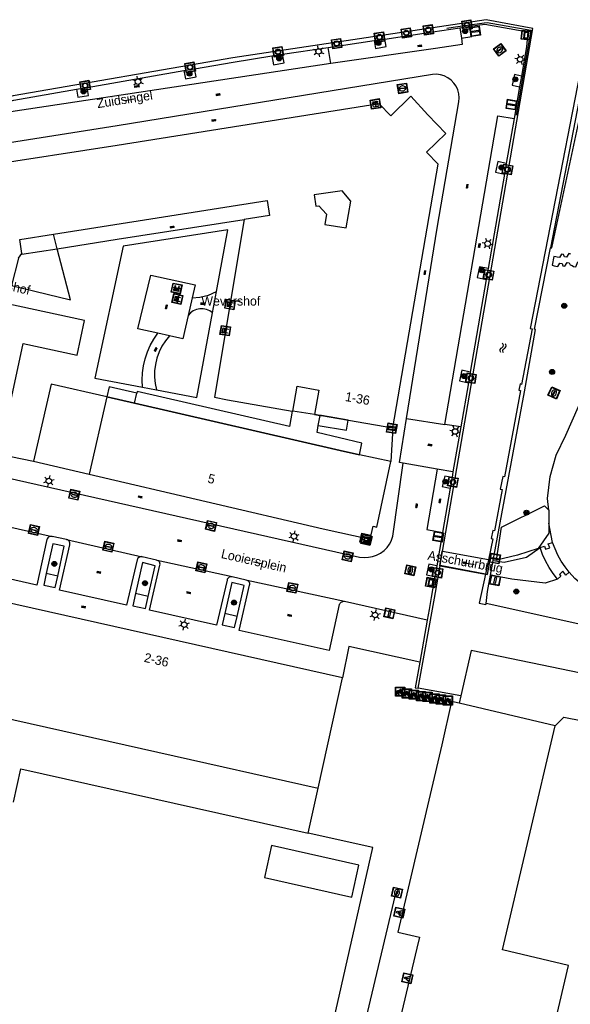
# Model space of a CAD drawing. Header units: metres. Extents: x 93870 to 95789, y 463036 to 464040.
# Tile 229 of 256: x 94489 to 94549, y 463824 to 463931. Entities that reach past the tile are written whole.
import ezdxf
from ezdxf.enums import TextEntityAlignment as Align

# ---------------------------------------------------------------- set-up
doc = ezdxf.new("R2010")
doc.units = ezdxf.units.M
doc.header["$LTSCALE"] = 25.4
for name, color, linetype in [('B_BEBOUWINGSGRENS_-1', 1, 'Continuous'), ('B_BEBOUWINGSGRENS_0', 1, 'Continuous'), ('B_LUIFEL_0', 200, 'Continuous'), ('B_LUIFEL_1', 200, 'Continuous'), ('B_TUSSENMUUR_-1', 7, 'Continuous'), ('G_GRENS_ALGEMEEN_0', 7, 'Continuous'), ('K_KUNSTWERKGRENS_1', 1, 'Continuous'), ('Q_BALUSTRADE_LIJN_1', 193, 'Continuous'), ('Q_BANK_0', 7, 'Continuous'), ('Q_BOOM_0', 3, 'Continuous'), ('Q_BRANDKRAAN_0', 5, 'Continuous'), ('Q_CAI-KAST_0', 10, 'Continuous'), ('Q_ELEKTRAKAST_0', 7, 'Continuous'), ('Q_FIETSENREK_0', 6, 'Continuous'), ('Q_INSPECTIE_OF_RIOOLPUT_0', 253, 'Continuous'), ('Q_KOLK_0', 254, 'Continuous'), ('Q_LICHTMAST_0', 2, 'Continuous'), ('Q_LICHTPUNT_0', 7, 'Continuous'), ('Q_LIJNAFWATERING_LIJN_0', 7, 'Continuous'), ('Q_MEERRING_0', 7, 'Continuous'), ('Q_STRAATNAAMBORD_0', 7, 'Continuous'), ('Q_VERKEERSBORDPAAL_0', 40, 'Continuous'), ('S_GBKN_SYMBOOL_GV_GROOT_1', 7, 'Continuous'), ('S_GBKN_SYMBOOL_OV_GROOT_0', 7, 'Continuous'), ('S_GBKN_SYMBOOL_WATER_0', 7, 'Continuous'), ('T_CULTUURGRENS_0', 76, 'Continuous'), ('T_HEK_0', 57, 'Continuous'), ('T_HEK_LIJN_0', 6, 'Continuous'), ('T_MUUR_30CM_0', 10, 'Continuous'), ('T_WALBESCHERMING_0', 45, 'Continuous'), ('V_WEGGRENS_0', 7, 'Continuous'), ('V_WEGGRENS_1', 7, 'Continuous'), ('W_KADEMUUR_30CM_0', 10, 'Continuous'), ('W_WATERGRENS_0', 5, 'Continuous'), ('Z_GBKN_HUISNUMMER_0', 252, 'Continuous'), ('Z_KUNSTWERKNAAM_1', 252, 'Continuous'), ('Z_STRAATNAAM_0', 252, 'Continuous')]:
    doc.layers.add(name, color=color, linetype=linetype)

# ---------------------------------------------------------------- blocks, each defined once
blk = doc.blocks.new('Q_STRAATNAAMBORD')
for points in [[(-0.5, 0.5), (0.5, 0.5), (0.5, -0.5), (-0.5, -0.5)], [(-0.37, 0.22), (0.36, 0.22), (0.36, -0.21), (-0.37, -0.21)]]:
    blk.add_lwpolyline(points, close=True)
for points in [[(-0.44, 0.46), (0.44, 0.46, -0.414214), (0.46, 0.44), (0.46, -0.44, -0.414214), (0.44, -0.46), (-0.44, -0.46, -0.414214), (-0.46, -0.44), (-0.46, 0.44), (-0.46, 0.44), (-0.46, 0.45), (-0.46, 0.45), (-0.46, 0.45), (-0.46, 0.45), (-0.46, 0.45), (-0.46, 0.45), (-0.46, 0.46), (-0.46, 0.46), (-0.46, 0.46), (-0.45, 0.46), (-0.45, 0.46), (-0.45, 0.46), (-0.45, 0.46), (-0.45, 0.46), (-0.45, 0.46), (-0.44, 0.46), (-0.44, 0.46)], [(-0.29, 0.16), (0.28, 0.16, -0.414214), (0.3, 0.14), (0.3, -0.13, -0.414214), (0.28, -0.16), (-0.29, -0.16, -0.414214), (-0.31, -0.13), (-0.31, 0.14), (-0.31, 0.14), (-0.31, 0.14), (-0.31, 0.14), (-0.31, 0.15), (-0.31, 0.15), (-0.31, 0.15), (-0.3, 0.15), (-0.3, 0.15), (-0.3, 0.15), (-0.3, 0.16), (-0.3, 0.16), (-0.3, 0.16), (-0.3, 0.16), (-0.29, 0.16), (-0.29, 0.16), (-0.29, 0.16), (-0.29, 0.16), (-0.29, 0.16)]]:
    blk.add_lwpolyline(points, format="xyb")
blk = doc.blocks.new('Q_ELEKTRAKAST')
for points in [[(-0.5, 0.5), (0.5, 0.5), (0.5, -0.5), (-0.5, -0.5)], [(-0.26, 0.26), (0.25, 0.26), (0.25, 0.19), (-0.26, 0.19)], [(-0.26, 0.11), (0.25, 0.11), (0.25, -0.33), (-0.26, -0.33)]]:
    blk.add_lwpolyline(points, close=True)
blk.add_lwpolyline([(-0.44, 0.46), (0.44, 0.46, -0.414214), (0.46, 0.44), (0.46, -0.44, -0.414214), (0.44, -0.46), (-0.44, -0.46, -0.414214), (-0.46, -0.44), (-0.46, 0.44), (-0.46, 0.44), (-0.46, 0.45), (-0.46, 0.45), (-0.46, 0.45), (-0.46, 0.45), (-0.46, 0.45), (-0.46, 0.45), (-0.46, 0.46), (-0.46, 0.46), (-0.46, 0.46), (-0.45, 0.46), (-0.45, 0.46), (-0.45, 0.46), (-0.45, 0.46), (-0.45, 0.46), (-0.45, 0.46), (-0.44, 0.46), (-0.44, 0.46)], format="xyb")
blk.add_lwpolyline([(-0.18, 0, -1), (-0.18, -0.07, -1)], format="xyb", close=True)
blk.add_lwpolyline([(0.04, 0.09), (-0.06, -0.11), (0.04, -0.11), (-0.06, -0.31)])
blk = doc.blocks.new('Q_CAI-KAST')
for points in [[(-0.5, 0.5), (0.5, 0.5), (0.5, -0.5), (-0.5, -0.5)], [(-0.26, 0.26), (0.25, 0.26), (0.25, 0.19), (-0.26, 0.19)], [(-0.26, 0.11), (0.25, 0.11), (0.25, -0.33), (-0.26, -0.33)]]:
    blk.add_lwpolyline(points, close=True)
blk.add_lwpolyline([(-0.44, 0.46), (0.44, 0.46, -0.414214), (0.46, 0.44), (0.46, -0.44, -0.414214), (0.44, -0.46), (-0.44, -0.46, -0.414214), (-0.46, -0.44), (-0.46, 0.44), (-0.46, 0.44), (-0.46, 0.45), (-0.46, 0.45), (-0.46, 0.45), (-0.46, 0.45), (-0.46, 0.45), (-0.46, 0.45), (-0.46, 0.46), (-0.46, 0.46), (-0.46, 0.46), (-0.45, 0.46), (-0.45, 0.46), (-0.45, 0.46), (-0.45, 0.46), (-0.45, 0.46), (-0.45, 0.46), (-0.44, 0.46), (-0.44, 0.46)], format="xyb")
blk.add_circle((-0.18, -0.03), 0.0354)
blk = doc.blocks.new('Q_LICHTMAST')
for points in [[(-0.26, 0.15), (-0.52, 0.3)], [(0, 0.3), (0, 0.6)], [(0.26, 0.15), (0.52, 0.3)], [(-0.26, -0.15), (-0.52, -0.3)], [(0, -0.3), (0, -0.6)], [(0.26, -0.15), (0.52, -0.3)]]:
    blk.add_lwpolyline(points)
blk.add_circle((0, 0), 0.3)
blk = doc.blocks.new('Q_VERKEERSBORDPAAL')
for points in [[(-0.5, 0.5), (0.5, 0.5), (0.5, -0.5), (-0.5, -0.5)], [(-0.08, 0.33), (0.07, 0.33), (0.07, -0.33), (-0.08, -0.33)]]:
    blk.add_lwpolyline(points, close=True)
blk.add_lwpolyline([(-0.44, 0.46), (0.44, 0.46, -0.414214), (0.46, 0.44), (0.46, -0.44, -0.414214), (0.44, -0.46), (-0.44, -0.46, -0.414214), (-0.46, -0.44), (-0.46, 0.44), (-0.46, 0.44), (-0.46, 0.45), (-0.46, 0.45), (-0.46, 0.45), (-0.46, 0.45), (-0.46, 0.45), (-0.46, 0.45), (-0.46, 0.46), (-0.46, 0.46), (-0.46, 0.46), (-0.45, 0.46), (-0.45, 0.46), (-0.45, 0.46), (-0.45, 0.46), (-0.45, 0.46), (-0.45, 0.46), (-0.44, 0.46), (-0.44, 0.46)], format="xyb")
blk = doc.blocks.new('Q_KOLK')
blk.add_lwpolyline([(-0.5, 0.5), (0.5, 0.5), (0.5, -0.5), (-0.5, -0.5)], close=True)
for points in [[(-0.44, 0.46), (0.44, 0.46, -0.414214), (0.46, 0.44), (0.46, -0.44, -0.414214), (0.44, -0.46), (-0.44, -0.46, -0.414214), (-0.46, -0.44), (-0.46, 0.44, -0.414214), (-0.44, 0.46)], [(-0.34, 0.1, 0.380426), (-0.28, -0.18)], [(-0.01, 0.27, 0.240218), (-0.34, 0.1)], [(-0.19, 0.04, 0.853344), (-0.19, -0.03)], [(0.33, 0.11, 0.240191), (-0.01, 0.27)], [(0.18, -0.03, 0.849746), (0.18, 0.04)], [(0.27, -0.18, 0.380426), (0.33, 0.11)], [(-0.28, -0.18, 0.148452), (0.01, -0.26)], [(0.01, -0.26, 0.131742), (0.27, -0.18)]]:
    blk.add_lwpolyline(points, format="xyb")
for points in [[(-0.19, 0.04), (0.18, 0.04)], [(0.18, -0.03), (-0.19, -0.03)]]:
    blk.add_lwpolyline(points)
blk = doc.blocks.new('Q_INSPECTIE_OF_RIOOLPUT')
blk.add_lwpolyline([(-0.5, 0.5), (0.5, 0.5), (0.5, -0.5), (-0.5, -0.5)], close=True)
for points in [[(-0.44, 0.46), (0.44, 0.46, -0.414214), (0.46, 0.44), (0.46, -0.44, -0.414214), (0.44, -0.46), (-0.44, -0.46, -0.414214), (-0.46, -0.44), (-0.46, 0.44), (-0.46, 0.44), (-0.46, 0.45), (-0.46, 0.45), (-0.46, 0.45), (-0.46, 0.45), (-0.46, 0.45), (-0.46, 0.45), (-0.46, 0.46), (-0.46, 0.46), (-0.46, 0.46), (-0.45, 0.46), (-0.45, 0.46), (-0.45, 0.46), (-0.45, 0.46), (-0.45, 0.46), (-0.45, 0.46), (-0.44, 0.46), (-0.44, 0.46)], [(-0.34, 0.1, 0.380426), (-0.28, -0.18)], [(-0.01, 0.27, 0.240218), (-0.34, 0.1)], [(-0.19, 0.04, 0.853344), (-0.19, -0.03)], [(0.33, 0.11, 0.240191), (-0.01, 0.27)], [(0.18, -0.03, 0.849746), (0.18, 0.04)], [(0.27, -0.18, 0.380426), (0.33, 0.11)], [(-0.28, -0.18, 0.148452), (0.01, -0.26)], [(0.01, -0.26, 0.131742), (0.27, -0.18)]]:
    blk.add_lwpolyline(points, format="xyb")
for points in [[(-0.19, 0.04), (0.18, 0.04)], [(0.18, -0.03), (-0.19, -0.03)]]:
    blk.add_lwpolyline(points)
blk = doc.blocks.new('Q_BRANDKRAAN')
blk.add_lwpolyline([(-0.5, 0.5), (0.5, 0.5), (0.5, -0.5), (-0.5, -0.5)], close=True)
for points in [[(-0.44, 0.46), (0.44, 0.46, -0.414214), (0.46, 0.44), (0.46, -0.44, -0.414214), (0.44, -0.46), (-0.44, -0.46, -0.414214), (-0.46, -0.44), (-0.46, 0.44), (-0.46, 0.44), (-0.46, 0.45), (-0.46, 0.45), (-0.46, 0.45), (-0.46, 0.45), (-0.46, 0.45), (-0.46, 0.45), (-0.46, 0.46), (-0.46, 0.46), (-0.46, 0.46), (-0.45, 0.46), (-0.45, 0.46), (-0.45, 0.46), (-0.45, 0.46), (-0.45, 0.46), (-0.45, 0.46), (-0.44, 0.46), (-0.44, 0.46)], [(-0.34, 0.1, 0.380426), (-0.28, -0.18)], [(-0.01, 0.27, 0.240218), (-0.34, 0.1)], [(-0.19, 0.04, 0.853344), (-0.19, -0.03)], [(0.33, 0.11, 0.240191), (-0.01, 0.27)], [(0.18, -0.03, 0.849746), (0.18, 0.04)], [(0.27, -0.18, 0.380426), (0.33, 0.11)], [(-0.28, -0.18, 0.148452), (0.01, -0.26)], [(0.01, -0.26, 0.131742), (0.27, -0.18)]]:
    blk.add_lwpolyline(points, format="xyb")
for points in [[(-0.19, 0.04), (0.18, 0.04)], [(0.18, -0.03), (-0.19, -0.03)]]:
    blk.add_lwpolyline(points)
blk = doc.blocks.new('Q_FIETSENREK')
for points in [[(-0.5, 0.5), (0.5, 0.5), (0.5, -0.5), (-0.5, -0.5)], [(-0.06, 0.15), (0.18, 0.05), (0.04, -0.09)]]:
    blk.add_lwpolyline(points, close=True)
for points in [[(-0.44, 0.46), (0.44, 0.46, -0.414214), (0.46, 0.44), (0.46, -0.44, -0.414214), (0.44, -0.46), (-0.44, -0.46, -0.414214), (-0.46, -0.44), (-0.46, 0.44), (-0.46, 0.44), (-0.46, 0.45), (-0.46, 0.45), (-0.46, 0.45), (-0.46, 0.45), (-0.46, 0.45), (-0.46, 0.45), (-0.46, 0.46), (-0.46, 0.46), (-0.46, 0.46), (-0.45, 0.46), (-0.45, 0.46), (-0.45, 0.46), (-0.45, 0.46), (-0.45, 0.46), (-0.45, 0.46), (-0.44, 0.46), (-0.44, 0.46)], [(-0.18, 0.11, 0.847256), (-0.32, -0.14)], [(-0.19, 0.08, 0.842492), (-0.3, -0.12)], [(-0.17, 0.06, 0.053288), (-0.19, 0.08)], [(-0.19, -0.13, 0.502492), (-0.15, 0.04)], [(-0.15, 0.09, 0.06236), (-0.18, 0.11)], [(-0.16, -0.16, 0.494489), (-0.12, 0.07)], [(-0.32, -0.14, 0.089606), (-0.42, -0.35)], [(-0.3, -0.16, 0.110942), (-0.37, -0.35)], [(-0.29, -0.1, 0.006942), (-0.3, -0.12)], [(-0.3, -0.16, 0.02458), (-0.28, -0.17)], [(-0.21, -0.1, 0.381614), (-0.29, -0.1)], [(-0.22, -0.14, 0.533998), (-0.28, -0.14)], [(-0.28, -0.14, 0.009682), (-0.27, -0.14)], [(-0.28, -0.17, 0.148109), (-0.2, -0.17)], [(-0.27, -0.14, 0.120201), (-0.22, -0.14)], [(-0.22, -0.14, 0.003554), (-0.22, -0.14)], [(-0.19, -0.13, 0.017985), (-0.21, -0.1)], [(-0.12, -0.35, 0.075837), (-0.2, -0.17)], [(-0.08, -0.35, 0.094234), (-0.16, -0.16)], [(0.1, -0.16, 0.385208), (0.19, -0.33)], [(0.21, -0.05, 0.224648), (0.11, -0.13)], [(0.13, -0.17, 0.376993), (0.2, -0.3)], [(0.21, -0.09, 0.20829), (0.14, -0.14)], [(0.19, -0.33, 1), (0.29, -0.06)], [(0.2, -0.3, 1), (0.28, -0.09)], [(0.29, -0.06, 0.086253), (0.24, -0.05)], [(0.28, -0.09, 0.079305), (0.24, -0.08)]]:
    blk.add_lwpolyline(points, format="xyb")
for points in [[(-0.17, 0.06), (-0.26, -0.04), (-0.24, -0.06), (-0.15, 0.04)], [(0.08, 0.22), (0, 0.25), (-0.15, 0.09)], [(-0.12, 0.07), (-0.09, 0.11), (0.02, -0.13), (0.1, -0.16)], [(0.24, -0.05), (0.23, 0.05), (0.26, 0.09), (0.3, 0.08), (0.31, 0.11), (0.19, 0.15), (0.18, 0.12), (0.23, 0.1), (0.21, 0.08), (-0.04, 0.17), (0, 0.22), (0.07, 0.19), (0.08, 0.22)], [(0.21, -0.05), (0.2, 0.03), (0.06, -0.11)], [(-0.42, -0.35), (-0.37, -0.35)], [(-0.12, -0.35), (-0.08, -0.35)], [(0.06, -0.11), (0.11, -0.13)], [(0.13, -0.17), (0.25, -0.22), (0.24, -0.08)], [(0.14, -0.14), (0.22, -0.17), (0.21, -0.09)]]:
    blk.add_lwpolyline(points)
blk = doc.blocks.new('Q_MEERRING')
blk.add_lwpolyline([(-0.5, 0.5), (0.5, 0.5), (0.5, -0.5), (-0.5, -0.5)], close=True)
blk.add_lwpolyline([(-0.44, 0.46), (0.44, 0.46, -0.414214), (0.46, 0.44), (0.46, -0.44, -0.414214), (0.44, -0.46), (-0.44, -0.46, -0.414214), (-0.46, -0.44), (-0.46, 0.44), (-0.46, 0.44), (-0.46, 0.45), (-0.46, 0.45), (-0.46, 0.45), (-0.46, 0.45), (-0.46, 0.45), (-0.46, 0.45), (-0.46, 0.46), (-0.46, 0.46), (-0.46, 0.46), (-0.45, 0.46), (-0.45, 0.46), (-0.45, 0.46), (-0.45, 0.46), (-0.45, 0.46), (-0.45, 0.46), (-0.44, 0.46), (-0.44, 0.46)], format="xyb")
for radius in [0.3, 0.3, 0.25, 0.25]:
    blk.add_circle((0, 0), radius)
blk = doc.blocks.new('Q_BANK')
blk.add_lwpolyline([(-0.5, 0.5), (0.5, 0.5), (0.5, -0.5), (-0.5, -0.5)], close=True)
blk.add_lwpolyline([(-0.44, 0.46), (0.44, 0.46, -0.414214), (0.46, 0.44), (0.46, -0.44, -0.414214), (0.44, -0.46), (-0.44, -0.46, -0.414214), (-0.46, -0.44), (-0.46, 0.44), (-0.46, 0.44), (-0.46, 0.45), (-0.46, 0.45), (-0.46, 0.45), (-0.46, 0.45), (-0.46, 0.45), (-0.46, 0.45), (-0.46, 0.46), (-0.46, 0.46), (-0.46, 0.46), (-0.45, 0.46), (-0.45, 0.46), (-0.45, 0.46), (-0.45, 0.46), (-0.45, 0.46), (-0.45, 0.46), (-0.44, 0.46), (-0.44, 0.46)], format="xyb")
for points in [[(-0.27, 0.02), (-0.37, -0.08)], [(-0.18, 0.13), (-0.27, 0.13), (-0.27, 0.28)], [(-0.27, 0.28), (0.26, 0.28), (0.26, 0.13), (0.17, 0.13)], [(-0.18, 0.02), (-0.27, 0.02)], [(-0.27, 0.02), (-0.18, 0.02)], [(-0.18, 0.02), (-0.18, 0.13)], [(-0.18, 0.13), (-0.14, 0.13)], [(-0.14, 0.13), (-0.14, 0.02)], [(0.13, 0.13), (-0.14, 0.13)], [(0.13, 0.02), (-0.14, 0.02)], [(-0.14, 0.02), (0.13, 0.02)], [(0.13, 0.02), (-0.14, 0.02)], [(-0.14, 0.02), (0.13, 0.02)], [(-0.14, 0.02), (0.13, 0.02)], [(0.13, 0.02), (0.13, 0.13)], [(0.13, 0.13), (0.17, 0.13)], [(0.17, 0.13), (0.17, 0.02)], [(0.17, 0.02), (0.26, 0.02)], [(0.17, 0.02), (0.26, 0.02)], [(0.26, 0.02), (0.36, -0.08)], [(-0.24, -0.08), (-0.37, -0.08)], [(-0.19, -0.08), (-0.19, -0.27), (-0.24, -0.27), (-0.24, -0.08)], [(-0.24, -0.08), (-0.19, -0.08)], [(0.18, -0.08), (-0.19, -0.08)], [(0.23, -0.08), (0.23, -0.27), (0.18, -0.27), (0.18, -0.08)], [(0.18, -0.08), (0.23, -0.08)], [(0.36, -0.08), (0.23, -0.08)]]:
    blk.add_lwpolyline(points)
blk = doc.blocks.new('Q_LICHTPUNT')
for points in [[(-0.5, 0.5), (0.5, 0.5), (0.5, -0.5), (-0.5, -0.5)], [(-0.46, 0.46), (0.46, 0.46), (0.46, -0.46), (-0.46, -0.46)], [(-0.12, 0.08), (-0.08, 0.05), (-0.26, -0.23), (-0.3, -0.2)], [(-0.03, 0.03), (0.02, 0.03), (0.02, -0.3), (-0.03, -0.3)], [(0.08, 0.05), (0.12, 0.08), (0.29, -0.21), (0.25, -0.24)]]:
    blk.add_lwpolyline(points, close=True)
blk.add_circle((0, 0.21), 0.103)
blk = doc.blocks.new('Q_BOOM')
for radius in [0.27, 0.18, 0.09]:
    blk.add_circle((0, 0), radius)
blk = doc.blocks.new('S_GBKN_SYMBOOL_WATER')
for points in [[(-0.5, 0.15), (-0.44, 0.21), (-0.31, 0.27), (-0.19, 0.27), (-0.06, 0.21), (0, 0.15), (0.06, 0.09), (0.19, 0.02), (0.31, 0.02), (0.44, 0.09), (0.5, 0.15)], [(-0.5, -0.15), (-0.44, -0.09), (-0.31, -0.02), (-0.19, -0.02), (-0.06, -0.09), (0, -0.15), (0.06, -0.21), (0.19, -0.27), (0.31, -0.27), (0.44, -0.21), (0.5, -0.15)]]:
    blk.add_lwpolyline(points)
blk = doc.blocks.new('S_GBKN_SYMBOOL_OV_GROOT')
for points in [[(-0.21875, 0.0625), (0.21875, 0.0625)], [(-0.21875, 0), (0.21875, 0)], [(-0.1875, 0.0625), (-0.1875, 0)], [(-0.125, 0.09375), (-0.125, 0.0625)], [(-0.125, 0), (-0.125, -0.0625)], [(-0.0625, 0.0625), (-0.0625, 0)], [(0, 0.09375), (0, 0.0625)], [(0, 0), (0, -0.0625)], [(0.0625, 0.0625), (0.0625, 0)], [(0.125, 0.09375), (0.125, 0.0625)], [(0.125, 0), (0.125, -0.0625)], [(0.1875, 0.0625), (0.1875, 0)], [(-0.21875, -0.0625), (0.21875, -0.0625)], [(-0.1875, -0.0625), (-0.1875, -0.09375)], [(-0.0625, -0.0625), (-0.0625, -0.09375)], [(0.0625, -0.0625), (0.0625, -0.09375)], [(0.1875, -0.0625), (0.1875, -0.09375)]]:
    blk.add_lwpolyline(points)
blk = doc.blocks.new('S_GBKN_SYMBOOL_GV_GROOT')
for points in [[(-0.1875, 0.03125), (-0.09375, 0.09375)], [(-0.1875, -0.0625), (0.0625, 0.09375)], [(-0.1875, 0.09375), (0.125, -0.09375)], [(-0.1875, 0), (-0.03125, -0.09375)], [(-0.125, -0.09375), (0.1875, 0.09375)], [(-0.0625, 0.09375), (0.1875, -0.0625)], [(0.03125, -0.09375), (0.1875, 0)], [(0.09375, 0.09375), (0.1875, 0.03125)]]:
    blk.add_lwpolyline(points)

msp = doc.modelspace()

# ---------------------------------------------------------------- linework, layer by layer
at = {"layer": 'B_BEBOUWINGSGRENS_-1'}
for p, q in [((94524.45, 463859.23), (94487.2, 463867.58)), ((94521.79, 463847.29), (94524.45, 463859.23)), ((94520.72, 463842.41), (94521.79, 463847.29))]:
    msp.add_line(p, q, dxfattribs=at)
msp.add_lwpolyline([(94515.82, 463793.07), (94516.61, 463792.9), (94516.93, 463793.13), (94527.71, 463840.84), (94520.72, 463842.41)], dxfattribs=at)
at = {"layer": 'B_BEBOUWINGSGRENS_0'}
for p, q in [((94489.3, 463904.74), (94489.65, 463905.25)), ((94498.87, 463889.71), (94496.95, 463881.34)), ((94501.89, 463889.02), (94498.87, 463889.71)), ((94524.18, 463883.88), (94501.89, 463889.02)), ((94521.4, 463887.8), (94522, 463887.7)), ((94522, 463887.7), (94522.17, 463887.67)), ((94522.17, 463887.67), (94529.88, 463886.33)), ((94526.28, 463883.43), (94524.18, 463883.88)), ((94490.92, 463882.72), (94496.95, 463881.34)), ((94529.68, 463882.7), (94526.28, 463883.43)), ((94482.28, 463856.14), (94521.79, 463847.29)), ((94547.49, 463854.05), (94537.09, 463856.48))]:
    msp.add_line(p, q, dxfattribs=at)
for points in [[(94533.7, 463920.3), (94531.86, 463922.31), (94529.68, 463920.16), (94528.4, 463921.47), (94500, 463916.97), (94485.46, 463914.73)], [(94529.88, 463886.33), (94534.82, 463914.94), (94533.56, 463916.23), (94535.63, 463918.27), (94533.7, 463920.3)], [(94522.53, 463908.4), (94524.82, 463908.02), (94525.35, 463910.91), (94524.39, 463912.04), (94521.38, 463911.61)], [(94521.38, 463911.61), (94521.56, 463910.38), (94521.87, 463910.42), (94522.69, 463909.51), (94522.53, 463908.4)], [(94493.09, 463907.35), (94516.25, 463910.99), (94516.51, 463909.38), (94513.77, 463908.95)], [(94513.77, 463908.95), (94510.55, 463889.68), (94511.97, 463889.38), (94518.96, 463888.17)], [(94489.65, 463905.25), (94489.43, 463906.77), (94493.09, 463907.35)], [(94487.19, 463883.51), (94489.79, 463895.48), (94495.64, 463894.21), (94496.46, 463897.97), (94482.02, 463901.11)], [(94498.87, 463889.71), (94492.82, 463891.09), (94490.92, 463882.72)], [(94519.05, 463888.15), (94519.52, 463890.87), (94521.86, 463890.43), (94521.4, 463887.8)], [(94518.96, 463888.17), (94519.04, 463888.15), (94519.05, 463888.15)], [(94496.95, 463881.34), (94522.35, 463875.41), (94527.44, 463874.26), (94527.75, 463875.67), (94528.15, 463875.59), (94529.68, 463882.7)], [(94524.45, 463859.23), (94487.2, 463867.6), (94487.2, 463867.58)], [(94537.09, 463856.48), (94536.26, 463856.68), (94535.2, 463851.99), (94530.43, 463831.67), (94532.78, 463831.12), (94532.5, 463829.92), (94530.68, 463822.29), (94529.52, 463817.38), (94527.03, 463806.8), (94526.46, 463804.42), (94530.64, 463803.44), (94535.54, 463802.26)], [(94535.54, 463802.26), (94542.51, 463800.59), (94548.96, 463828.06), (94541.78, 463829.75), (94547.49, 463854.05)]]:
    msp.add_lwpolyline(points, dxfattribs=at)
at = {"layer": 'B_LUIFEL_0'}
for p, q in [((94501.89, 463889.02), (94502.13, 463890.09)), ((94501.88, 463889.01), (94501.89, 463889.02))]:
    msp.add_line(p, q, dxfattribs=at)
at = {"layer": 'B_LUIFEL_1'}
for p, q in [((94502.17, 463890.27), (94502.13, 463890.09)), ((94501.88, 463889.01), (94524.18, 463883.88)), ((94521.4, 463887.8), (94519.05, 463888.15)), ((94522, 463887.7), (94521.4, 463887.8))]:
    msp.add_line(p, q, dxfattribs=at)
for points in [[(94493.5, 463905.77), (94500, 463906.79), (94513.77, 463908.95)], [(94489.65, 463905.25), (94489.66, 463905.17), (94493.5, 463905.77), (94493.5, 463905.77)], [(94518.96, 463888.17), (94518.67, 463886.48), (94502.17, 463890.27)], [(94519.05, 463888.15), (94518.96, 463888.17), (94518.96, 463888.17)], [(94526.28, 463883.43), (94526.55, 463884.7), (94521.68, 463885.83), (94521.81, 463886.6)], [(94524.18, 463883.88), (94526.28, 463883.43), (94526.28, 463883.43)]]:
    msp.add_lwpolyline(points, dxfattribs=at)
at = {"layer": 'B_TUSSENMUUR_-1'}
msp.add_lwpolyline([(94488.74, 463845.75), (94489.56, 463849.39), (94520.72, 463842.41)], dxfattribs=at)
at = {"layer": 'G_GRENS_ALGEMEEN_0'}
for p, q in [((94537.16, 463929.71), (94538.3, 463929.88)), ((94527.87, 463928.33), (94529.03, 463928.5)), ((94516.78, 463926.67), (94517.94, 463926.85)), ((94507.23, 463925.08), (94508.39, 463925.28)), ((94543.84, 463924.48), (94543.64, 463923.32)), ((94495.57, 463923.06), (94496.73, 463923.26)), ((94542.2, 463915.02), (94542, 463913.85)), ((94540.23, 463903.61), (94540.03, 463902.44)), ((94508.13, 463900.43), (94507.69, 463898.54)), ((94505.67, 463896.32), (94504.4, 463896.61)), ((94538.29, 463892.39), (94538.09, 463891.22)), ((94498.87, 463889.71), (94501.88, 463889.01)), ((94522.17, 463887.67), (94522, 463887.7)), ((94536.32, 463880.95), (94536.11, 463879.79)), ((94534.66, 463871.38), (94534.46, 463870.22)), ((94537.28, 463857.28), (94537.09, 463856.48)), ((94515.96, 463837.59), (94525.44, 463835.47))]:
    msp.add_line(p, q, dxfattribs=at)
for points in [[(94553.65, 463943.78), (94553.92, 463942.89), (94553.97, 463941.97), (94553.93, 463941.49), (94553.46, 463939.31), (94546.99, 463905.87)], [(94540.79, 463871.95), (94544.18, 463890.24), (94545.38, 463897.02), (94545.28, 463897.06), (94546.99, 463905.87)], [(94504.4, 463896.61), (94502.22, 463897.09), (94503.63, 463902.9), (94508.46, 463901.86), (94508.13, 463900.43)], [(94508.13, 463900.43), (94508.97, 463900.53), (94509.9, 463900.73), (94510.76, 463901.12)], [(94507.69, 463898.54), (94507.1, 463896.01), (94505.67, 463896.32)], [(94510.34, 463898.83), (94510.03, 463899.04), (94509.69, 463899.18), (94509.33, 463899.26), (94508.95, 463899.25), (94508.59, 463899.18), (94508.25, 463899.03), (94507.94, 463898.81), (94507.69, 463898.54)], [(94502.73, 463890.74), (94502.7, 463891.52), (94502.73, 463892.3), (94502.84, 463893.07), (94503.02, 463893.83), (94503.27, 463894.57), (94503.58, 463895.28), (94503.96, 463895.96), (94504.4, 463896.61)], [(94505.67, 463896.32), (94505.23, 463895.78), (94504.85, 463895.19), (94504.54, 463894.57), (94504.3, 463893.91), (94504.14, 463893.23), (94504.05, 463892.53), (94504.04, 463891.84), (94504.1, 463891.14), (94504.25, 463890.45)], [(94502.13, 463890.09), (94499.11, 463890.78), (94498.87, 463889.71)], [(94521.81, 463886.6), (94524.86, 463886.08), (94525.05, 463887.17), (94522.17, 463887.67)], [(94540.01, 463867.31), (94540.17, 463868.61), (94540.5, 463870.37)], [(94532.81, 463860.94), (94532.32, 463858.17), (94532.65, 463858.11)], [(94547.49, 463854.05), (94548.43, 463854.97), (94556.35, 463853.42), (94556.12, 463852.28)], [(94525.44, 463835.47), (94526.22, 463838.94), (94516.73, 463841.05), (94515.96, 463837.59)]]:
    msp.add_lwpolyline(points, dxfattribs=at)
at = {"layer": 'K_KUNSTWERKGRENS_1'}
for p, q in [((94535.2, 463872.97), (94534.94, 463871.4)), ((94535.29, 463872.95), (94535.2, 463872.97)), ((94540.27, 463872.05), (94535.29, 463872.95)), ((94540.17, 463870.44), (94540.46, 463872.02)), ((94540.46, 463872.02), (94540.27, 463872.05)), ((94534.94, 463871.4), (94535.02, 463871.39)), ((94535.02, 463871.39), (94539.93, 463870.48)), ((94539.93, 463870.48), (94540.17, 463870.44))]:
    msp.add_line(p, q, dxfattribs=at)
at = {"layer": 'Q_BALUSTRADE_LIJN_1'}
for p, q in [((94540.27, 463872.05), (94535.28, 463872.93)), ((94540.46, 463872.02), (94540.27, 463872.05)), ((94539.93, 463870.49), (94535.02, 463871.42)), ((94540.17, 463870.44), (94539.93, 463870.49))]:
    msp.add_line(p, q, dxfattribs=at)
at = {"layer": 'Q_LIJNAFWATERING_LIJN_0'}
msp.add_lwpolyline([(94512.16, 463759.54), (94514.37, 463768.97), (94517.03, 463780.16), (94519.59, 463791.01), (94522.79, 463804.5), (94525.11, 463814.39), (94530.19, 463835.71)], dxfattribs=at)
at = {"layer": 'T_CULTUURGRENS_0'}
for p, q in [((94493.54, 463870.27), (94492.31, 463870.54)), ((94503.36, 463868.06), (94502, 463868.37)), ((94513, 463865.9), (94511.67, 463866.2))]:
    msp.add_line(p, q, dxfattribs=at)
for points in [[(94546.99, 463905.87), (94547.14, 463905.86), (94552.99, 463933.24), (94554.25, 463940.72), (94554.45, 463942.25), (94554.48, 463943.29), (94553.65, 463943.78)], [(94541.13, 463872.01), (94541.69, 463875.59), (94546.33, 463877.9)]]:
    msp.add_lwpolyline(points, dxfattribs=at)
at = {"layer": 'T_HEK_0'}
for p, q in [((94546.33, 463877.9), (94546.8, 463877.43)), ((94546.8, 463877.43), (94546.81, 463876.01))]:
    msp.add_line(p, q, dxfattribs=at)
msp.add_lwpolyline([(94546.81, 463876.01), (94546.82, 463874.93), (94545.66, 463873.25), (94543.41, 463872.55), (94541.13, 463872.01)], dxfattribs=at)
at = {"layer": 'T_HEK_LIJN_0'}
msp.add_lwpolyline([(94535.74, 463929.68), (94536.44, 463929.79), (94539.81, 463930.27), (94540.13, 463930.29), (94544.86, 463929.45), (94543.29, 463920.26)], dxfattribs=at)
at = {"layer": 'T_MUUR_30CM_0'}
msp.add_line((94487.19, 463883.51), (94490.92, 463882.72), dxfattribs=at)
at = {"layer": 'T_WALBESCHERMING_0'}
for p, q in [((94552.31, 463864.58), (94540.01, 463867.31)), ((94551.33, 463859.52), (94538.39, 463862.19))]:
    msp.add_line(p, q, dxfattribs=at)
at = {"layer": 'V_WEGGRENS_0'}
for p, q in [((94537.16, 463929.71), (94537.33, 463928.58)), ((94522.89, 463927.59), (94527.87, 463928.33)), ((94517.94, 463926.85), (94522.89, 463927.59)), ((94523.18, 463925.84), (94522.89, 463927.59)), ((94496.73, 463923.26), (94507.23, 463925.08)), ((94543.64, 463923.32), (94543.04, 463919.9)), ((94543.04, 463919.9), (94542.2, 463915.02)), ((94542, 463913.85), (94540.23, 463903.61)), ((94493.5, 463905.77), (94493.09, 463907.35)), ((94540.03, 463902.44), (94538.29, 463892.39)), ((94510.34, 463898.83), (94510.76, 463901.12)), ((94538.09, 463891.22), (94537.27, 463886.45)), ((94502.73, 463890.74), (94504.25, 463890.45)), ((94530.63, 463882.59), (94531.39, 463887.35)), ((94531.39, 463887.35), (94535.55, 463886.71)), ((94537.27, 463886.45), (94535.55, 463886.71)), ((94529.88, 463886.33), (94529.68, 463882.7)), ((94537.27, 463886.45), (94536.42, 463881.58)), ((94531.01, 463882.5), (94530.63, 463882.59)), ((94534.72, 463881.87), (94531.01, 463882.5)), ((94536.42, 463881.58), (94534.72, 463881.87)), ((94536.42, 463881.58), (94536.32, 463880.95)), ((94536.11, 463879.79), (94535.29, 463875)), ((94482.3, 463876.95), (94492.93, 463874.58)), ((94547.23, 463873.92), (94546.81, 463876.01)), ((94535.29, 463875), (94534.96, 463873.1)), ((94494.5, 463874.23), (94492.93, 463874.58)), ((94494.5, 463874.23), (94502.71, 463872.37)), ((94493.03, 463873.78), (94492.31, 463870.54)), ((94534.96, 463873.1), (94534.66, 463871.38)), ((94502.75, 463871.73), (94502, 463868.37)), ((94512.46, 463870.2), (94504.35, 463871.98)), ((94540.5, 463870.37), (94540.79, 463871.95)), ((94524.64, 463867.51), (94514.1, 463869.81)), ((94533.63, 463865.48), (94524.64, 463867.51)), ((94533.63, 463865.48), (94532.81, 463860.94))]:
    msp.add_line(p, q, dxfattribs=at)
for points in [[(94548.65, 463885.57), (94550.73, 463890.22), (94551.8, 463892.66), (94552.38, 463896.83), (94552.5, 463900.86), (94552.4, 463904.46), (94552.16, 463908.12), (94551.92, 463911.95), (94552.49, 463915.41), (94554.04, 463919.54), (94555.25, 463922.35), (94557.55, 463926.39), (94558.54, 463928.81), (94558.65, 463933.55), (94559.16, 463940.03)], [(94529.03, 463928.5), (94534.25, 463929.28), (94537.16, 463929.71)], [(94537.33, 463928.58), (94538.47, 463928.76), (94538.3, 463929.88)], [(94538.3, 463929.88), (94539.89, 463930.12), (94544.55, 463929.3)], [(94537.33, 463928.58), (94537.43, 463927.92), (94534.52, 463927.48), (94523.18, 463925.84)], [(94527.87, 463928.33), (94528.02, 463927.47), (94529.18, 463927.68), (94529.03, 463928.5)], [(94544.55, 463929.3), (94544.38, 463927.65), (94543.84, 463924.48)], [(94508.39, 463925.28), (94512.57, 463926.01), (94516.78, 463926.67)], [(94516.78, 463926.67), (94516.95, 463925.71), (94518.11, 463925.91), (94517.94, 463926.85)], [(94523.18, 463925.84), (94488.46, 463920.6), (94480.87, 463919.15)], [(94507.23, 463925.08), (94507.39, 463924.18), (94508.55, 463924.39), (94508.39, 463925.28)], [(94536.75, 463923.38), (94536.51, 463923.73), (94536.21, 463924.05), (94535.87, 463924.3), (94535.48, 463924.5), (94535.07, 463924.62), (94534.64, 463924.68), (94534.21, 463924.66), (94500, 463919.1), (94486.22, 463916.91), (94484.22, 463916.43), (94483.66, 463915.97), (94483.29, 463915.34)], [(94543.84, 463924.48), (94543.08, 463924.65), (94542.83, 463923.5), (94543.64, 463923.32)], [(94481.03, 463919.85), (94488.79, 463921.87), (94495.57, 463923.06)], [(94495.57, 463923.06), (94495.72, 463922.19), (94496.88, 463922.39), (94496.73, 463923.26)], [(94531.39, 463887.35), (94534.69, 463908), (94537.04, 463921.71), (94537.08, 463922.14), (94537.04, 463922.57), (94536.93, 463922.99), (94536.75, 463923.38)], [(94535.55, 463886.71), (94541.3, 463920.17), (94543.04, 463919.9)], [(94542.2, 463915.02), (94541.28, 463915.22), (94541.03, 463914.07), (94542, 463913.85)], [(94510.76, 463901.12), (94512, 463907.83), (94500.63, 463906.06), (94497.57, 463891.72), (94502.73, 463890.74)], [(94489.3, 463904.74), (94488.55, 463901.77), (94494.93, 463900.24), (94493.5, 463905.77)], [(94547.35, 463904.93), (94547.17, 463903.97), (94547.41, 463903.91), (94547.56, 463903.88), (94547.79, 463903.84), (94548.02, 463904.2), (94548.25, 463904.16), (94548.35, 463903.92), (94548.57, 463903.88), (94548.8, 463904.26), (94549.03, 463904.22), (94549.13, 463904.02), (94549.36, 463903.96), (94549.5, 463903.85), (94549.73, 463903.8), (94549.95, 463904.34), (94550.17, 463904.3)], [(94549.19, 463905.19), (94548.97, 463905.24), (94548.75, 463904.85), (94548.52, 463904.89), (94548.41, 463905.14), (94548.18, 463905.17), (94547.96, 463904.81), (94547.73, 463904.84), (94547.58, 463904.89), (94547.35, 463904.93)], [(94540.23, 463903.61), (94539.31, 463903.81), (94539.06, 463902.66), (94540.03, 463902.44)], [(94504.25, 463890.45), (94508.64, 463889.62), (94510.34, 463898.83)], [(94538.29, 463892.39), (94537.38, 463892.59), (94537.13, 463891.44), (94538.09, 463891.22)], [(94546.8, 463877.43), (94546.67, 463878.69), (94546.96, 463881.08), (94547.62, 463883.39), (94548.65, 463885.57)], [(94480.21, 463882.69), (94526.29, 463872.31), (94526.77, 463872.3), (94527.24, 463872.33), (94527.7, 463872.41), (94528.14, 463872.55), (94528.56, 463872.77), (94528.94, 463873.04), (94529.27, 463873.37), (94529.55, 463873.75), (94529.7, 463874.05)], [(94529.7, 463874.05), (94529.76, 463874.16), (94529.91, 463874.61), (94531.01, 463882.5)], [(94534.72, 463881.87), (94533.59, 463875.31), (94535.29, 463875)], [(94536.32, 463880.95), (94535.52, 463881.12), (94535.26, 463879.97), (94536.11, 463879.79)], [(94492.93, 463874.58), (94492.83, 463874.58), (94492.73, 463874.57), (94492.63, 463874.54), (94492.54, 463874.48), (94492.47, 463874.41), (94492.41, 463874.33), (94492.38, 463874.23), (94491.27, 463869.3), (94481.55, 463871.48)], [(94502.71, 463872.37), (94502.61, 463872.38), (94502.51, 463872.37), (94502.41, 463872.33), (94502.33, 463872.28), (94502.25, 463872.21), (94502.2, 463872.12), (94502.16, 463872.03), (94501.02, 463867.11), (94493.75, 463868.75), (94494.86, 463873.67), (94494.87, 463873.77), (94494.87, 463873.87), (94494.83, 463873.97), (94494.78, 463874.06), (94494.71, 463874.13), (94494.62, 463874.19), (94494.5, 463874.23)], [(94545.88, 463873.37), (94546.35, 463873.51), (94546.46, 463873.19), (94546.93, 463873.34), (94546.76, 463873.78), (94547.23, 463873.92)], [(94549.04, 463870.69), (94548.58, 463871.28), (94548.16, 463871.9), (94547.8, 463872.55), (94547.49, 463873.23), (94547.23, 463873.92)], [(94493.54, 463870.27), (94494.26, 463873.52), (94493.03, 463873.78)], [(94540.79, 463871.95), (94541.99, 463871.78), (94544.38, 463872.32), (94545.88, 463873.37)], [(94547.75, 463869.95), (94547.27, 463870.56), (94546.84, 463871.22), (94546.47, 463871.91), (94546.14, 463872.63), (94545.88, 463873.37)], [(94504.35, 463871.98), (94504.27, 463872), (94502.71, 463872.37)], [(94503.36, 463868.06), (94504.1, 463871.4), (94502.75, 463871.73)], [(94512.46, 463870.2), (94512.33, 463870.21), (94512.23, 463870.19), (94512.14, 463870.15), (94512.06, 463870.1), (94511.99, 463870.02), (94511.94, 463869.93), (94511.92, 463869.83), (94510.78, 463864.94), (94503.49, 463866.56), (94504.62, 463871.47), (94504.64, 463871.56), (94504.63, 463871.66), (94504.61, 463871.74), (94504.56, 463871.82), (94504.5, 463871.89), (94504.43, 463871.94), (94504.35, 463871.98)], [(94534.66, 463871.38), (94533.81, 463871.57), (94533.56, 463870.42), (94534.46, 463870.22)], [(94549.04, 463870.69), (94548.67, 463870.37), (94548.35, 463870.79), (94547.97, 463870.46), (94548.11, 463870.27), (94547.75, 463869.95)], [(94553.13, 463867.95), (94551.33, 463868.57), (94549.63, 463870.01), (94549.04, 463870.69)], [(94492.31, 463870.54), (94492.03, 463869.29), (94493.26, 463869.02), (94493.54, 463870.27)], [(94514.1, 463869.81), (94513.98, 463869.83), (94512.46, 463870.2)], [(94524.64, 463867.51), (94524.54, 463867.51), (94524.45, 463867.49), (94524.35, 463867.46), (94524.27, 463867.41), (94524.2, 463867.35), (94524.14, 463867.27), (94524.09, 463867.18), (94523, 463862.2), (94513.24, 463864.38), (94514.35, 463869.3), (94514.37, 463869.39), (94514.37, 463869.48), (94514.34, 463869.56), (94514.3, 463869.64), (94514.25, 463869.71), (94514.18, 463869.77), (94514.1, 463869.81)], [(94534.46, 463870.22), (94534.07, 463867.94), (94533.84, 463866.66), (94533.63, 463865.48)], [(94547.75, 463869.95), (94546.43, 463869.51), (94542.82, 463869.93), (94540.5, 463870.37)], [(94513, 463865.9), (94513.76, 463869.24), (94512.44, 463869.57), (94511.67, 463866.2)], [(94502, 463868.37), (94501.71, 463867.06), (94503.07, 463866.76), (94503.36, 463868.06)], [(94511.67, 463866.2), (94511.4, 463865), (94512.73, 463864.7), (94513, 463865.9)], [(94532.81, 463860.94), (94525.13, 463862.65), (94524.45, 463859.23)]]:
    msp.add_lwpolyline(points, dxfattribs=at)
at = {"layer": 'V_WEGGRENS_1'}
for p in [(94521.81, 463886.6), (94522, 463887.7)]:
    msp.add_line(p, (94522, 463887.7), dxfattribs=at)
at = {"layer": 'W_KADEMUUR_30CM_0'}
for p, q in [((94538.39, 463862.19), (94537.28, 463857.28)), ((94537.28, 463857.28), (94532.65, 463858.11))]:
    msp.add_line(p, q, dxfattribs=at)
at = {"layer": 'W_WATERGRENS_0'}
for p, q in [((94535.29, 463872.95), (94545.07, 463929.65)), ((94535.02, 463871.42), (94535.28, 463872.93)), ((94535.28, 463872.93), (94535.29, 463872.95)), ((94540.27, 463872.05), (94539.93, 463870.49)), ((94540.27, 463872.05), (94540.27, 463872.05)), ((94535.02, 463871.39), (94535.02, 463871.42)), ((94539.93, 463870.49), (94539.93, 463870.48))]:
    msp.add_line(p, q, dxfattribs=at)
for points in [[(94552.65, 463937.43), (94544.81, 463897.12), (94545, 463897.09), (94543.86, 463891.04), (94543.7, 463891.1), (94543.57, 463890.42), (94543.74, 463890.41), (94542.01, 463881.05), (94541.82, 463881.08), (94541.54, 463879.69), (94541.76, 463879.66), (94540.93, 463875.19), (94540.74, 463875.21), (94540.57, 463874.34), (94540.75, 463874.3), (94540.27, 463872.05)], [(94545.07, 463929.65), (94540.01, 463930.57), (94512.54, 463926.48), (94488.72, 463922.33), (94480.62, 463920.24)], [(94532.65, 463858.11), (94534.41, 463867.88), (94535.02, 463871.39)], [(94539.93, 463870.48), (94539.25, 463867.34), (94539.97, 463867.2), (94540.01, 463867.31)]]:
    msp.add_lwpolyline(points, dxfattribs=at)
at = {"layer": 'Z_KUNSTWERKNAAM_1'}
msp.add_line((94537.74, 463871.7), (94538.72, 463871.52), dxfattribs=at)
at = {"layer": 'Z_STRAATNAAM_0'}
for p, q in [((94500.83, 463921.85), (94501.82, 463922.01)), ((94512.32, 463900.12), (94513.32, 463900.12)), ((94514.8, 463871.82), (94515.78, 463871.6))]:
    msp.add_line(p, q, dxfattribs=at)

# ---------------------------------------------------------------- block references
at = {"layer": 'Q_BANK_0'}
for p, rotation in [((94506.44, 463901.45), 167.8930790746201), ((94506.53, 463900.32), 76.91680666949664), ((94512.23, 463899.72), 80.51357152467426), ((94511.72, 463896.88), 80.51357152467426)]:
    msp.add_blockref('Q_BANK', p, dxfattribs=dict(at, rotation=rotation))
at = {"layer": 'Q_BOOM_0'}
for p, rotation in [((94537.73, 463929.36), 8.501374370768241), ((94528.34, 463928.08), 8.487509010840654), ((94517.57, 463926.4), 8.542789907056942), ((94507.84, 463924.75), 9.822064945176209), ((94543.18, 463924.13), 77.65052121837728), ((94496.35, 463922.82), 9.822064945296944), ((94541.69, 463914.58), 80.23410567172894), ((94539.54, 463903.43), 77.69803195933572), ((94548.49, 463899.58), 79.00325193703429), ((94537.62, 463891.96), 77.66091272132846), ((94547.17, 463892.41), 80.0016565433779), ((94535.59, 463880.51), 77.65052121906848), ((94544.39, 463877.15), 26.45135941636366), ((94493.18, 463871.6), 77.49178410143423), ((94534.08, 463871), 77.70838597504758), ((94503.01, 463869.5), 77.43484863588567), ((94543.29, 463868.6), 173.3867662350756), ((94512.67, 463867.4), 77.17202400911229)]:
    msp.add_blockref('Q_BOOM', p, dxfattribs=dict(at, rotation=rotation))
at = {"layer": 'Q_BRANDKRAAN_0'}
for p, rotation in [((94530.95, 463923.15), 9.224521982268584), ((94530.35, 463835.95), 76.7893445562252)]:
    msp.add_blockref('Q_BRANDKRAAN', p, dxfattribs=dict(at, rotation=rotation))
at = {"layer": 'Q_CAI-KAST_0', "rotation": 167.2663143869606}
msp.add_blockref('Q_CAI-KAST', (94527.04, 463874.2), dxfattribs=at)
at = {"layer": 'Q_ELEKTRAKAST_0', "rotation": 8.997799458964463}
msp.add_blockref('Q_ELEKTRAKAST', (94528.01, 463921.47), dxfattribs=at)
at = {"layer": 'Q_FIETSENREK_0'}
for p in [(94530.68, 463857.74), (94531.41, 463857.55), (94532.17, 463857.41), (94532.95, 463857.25), (94533.65, 463857.18), (94534.42, 463857.01), (94535.1, 463856.9), (94535.85, 463856.79)]:
    msp.add_blockref('Q_FIETSENREK', p, dxfattribs=at)
at = {"layer": 'Q_INSPECTIE_OF_RIOOLPUT_0'}
for p, rotation in [((94541.5, 463927.33), 37.21732486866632), ((94547.38, 463890.13), 65.91399935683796), ((94531.79, 463870.9), 77.70838597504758)]:
    msp.add_blockref('Q_INSPECTIE_OF_RIOOLPUT', p, dxfattribs=dict(at, rotation=rotation))
at = {"layer": 'Q_KOLK_0'}
for p, rotation in [((94495.34, 463879.09), 167.3021321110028), ((94510.18, 463875.72), 167.3021321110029), ((94490.97, 463875.27), 167.406123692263), ((94499.05, 463873.45), 167.2123109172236), ((94524.99, 463872.41), 167.3021321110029), ((94509.14, 463871.22), 167.596083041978), ((94519, 463869), 167.6917013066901)]:
    msp.add_blockref('Q_KOLK', p, dxfattribs=dict(at, rotation=rotation))
at = {"layer": 'Q_LICHTMAST_0'}
for p, rotation in [((94521.84, 463927.16), 8.47693271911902), ((94543.71, 463926.3), 80.20606793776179), ((94502.26, 463923.88), 9.844859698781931), ((94540.19, 463906.31), 80.20074358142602), ((94536.66, 463885.95), 80.19786274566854), ((94492.58, 463880.58), 167.3021321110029), ((94519.17, 463874.59), 167.3021321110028), ((94527.97, 463866.05), 167.3390254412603), ((94507.26, 463865.01), 167.4062716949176)]:
    msp.add_blockref('Q_LICHTMAST', p, dxfattribs=dict(at, rotation=rotation))
at = {"layer": 'Q_LICHTPUNT_0'}
for p, rotation in [((94530.61, 463833.79), 76.7893445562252), ((94531.46, 463826.65), 76.65115242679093)]:
    msp.add_blockref('Q_LICHTPUNT', p, dxfattribs=dict(at, rotation=rotation))
at = {"layer": 'Q_MEERRING_0'}
for p, rotation in [((94537.94, 463930.02), 8.501374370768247), ((94531.35, 463929.16), 8.47843791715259), ((94533.74, 463929.5), 8.47843791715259), ((94523.81, 463928.01), 8.47843791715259), ((94528.45, 463928.71), 8.47843791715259), ((94517.45, 463927.12), 8.478437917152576), ((94507.9, 463925.44), 9.874027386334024), ((94496.52, 463923.45), 9.822064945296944), ((94542.33, 463914.36), 80.2067682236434), ((94540.28, 463902.94), 80.1944978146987), ((94538.37, 463891.72), 80.20676822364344), ((94536.41, 463880.47), 80.18622335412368), ((94534.75, 463870.64), 80.2127177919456)]:
    msp.add_blockref('Q_MEERRING', p, dxfattribs=dict(at, rotation=rotation))
at = {"layer": 'Q_STRAATNAAMBORD_0'}
for p, rotation in [((94544.37, 463928.92), 84.07380436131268), ((94529.78, 463886.3), 170.1401846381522), ((94526.91, 463874.33), 167.2663143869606), ((94534.02, 463869.57), 80.21169721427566)]:
    msp.add_blockref('Q_STRAATNAAMBORD', p, dxfattribs=dict(at, rotation=rotation))
at = {"layer": 'Q_VERKEERSBORDPAAL_0'}
for p, rotation in [((94538.83, 463929.33), 98.50085135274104), ((94542.75, 463921.39), 80.20133375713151), ((94534.83, 463874.54), 80.18013482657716), ((94540.98, 463872.17), 79.51110320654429), ((94540.99, 463869.81), 169.2611028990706), ((94529.53, 463866.24), 167.3390254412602)]:
    msp.add_blockref('Q_VERKEERSBORDPAAL', p, dxfattribs=dict(at, rotation=rotation))
at = {"layer": 'S_GBKN_SYMBOOL_GV_GROOT_1', "rotation": 169.5747844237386}
msp.add_blockref('S_GBKN_SYMBOOL_GV_GROOT', (94537.7, 463871.7), dxfattribs=at)
at = {"layer": 'S_GBKN_SYMBOOL_OV_GROOT_0'}
for p, rotation in [((94532.81, 463927.77), 8.263747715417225), ((94502.07, 463923.37), 8.579663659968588), ((94510.93, 463922.49), 8.579663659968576), ((94510.47, 463919.7), 8.997799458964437), ((94537.97, 463912.55), 80.23497021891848), ((94505.95, 463908.13), 8.914926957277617), ((94539.3, 463906.12), 80.23497021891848), ((94533.38, 463903.19), 80.92227394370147), ((94505.34, 463899.47), 76.31938094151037), ((94509.26, 463899.83), 0.3072130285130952), ((94504.18, 463894.86), 63.58157877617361), ((94533.93, 463884.47), 170.3947958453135), ((94502.49, 463878.84), 167.3021321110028), ((94532.49, 463877.9), 80.23804301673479), ((94535.01, 463878.44), 80.20997773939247), ((94506.77, 463874.09), 167.3021321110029), ((94498.01, 463870.67), 167.2123109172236), ((94507.76, 463868.46), 167.596083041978), ((94496.35, 463866.91), 167.344537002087), ((94518.72, 463866), 167.6917013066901)]:
    msp.add_blockref('S_GBKN_SYMBOOL_OV_GROOT', p, dxfattribs=dict(at, rotation=rotation))
at = {"layer": 'S_GBKN_SYMBOOL_WATER_0', "rotation": 79.38778194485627}
msp.add_blockref('S_GBKN_SYMBOOL_WATER', (94541.85, 463894.99), dxfattribs=at)

# ---------------------------------------------------------------- texts
at = {"layer": 'Z_GBKN_HUISNUMMER_0', "linetype": 'Continuous'}
for s, rotation, p in [('1-36', 350.1, (94526.07, 463889.53)), ('5', 346.9, (94510.22, 463880.81)), ('2-36', 347.4, (94504.26, 463861.19))]:
    msp.add_text(s, height=1, rotation=rotation, dxfattribs=at).set_placement(p, align=Align.MIDDLE)
at = {"layer": 'Z_KUNSTWERKNAAM_1', "linetype": 'Continuous'}
msp.add_text('Asschuurbrug', height=1, rotation=349.69, dxfattribs=at).set_placement((94537.74, 463871.7), align=Align.MIDDLE)
at = {"layer": 'Z_STRAATNAAM_0', "linetype": 'Continuous'}
for s, rotation, p in [('Zuidsingel', 8.9726, (94500.83, 463921.85)), ('Wevershof', 347.2973, (94487.43, 463901.97)), ('Wevershof', 360, (94512.32, 463900.12)), ('Looiersplein', 347.2973, (94514.8, 463871.82))]:
    msp.add_text(s, height=1, rotation=rotation, dxfattribs=at).set_placement(p, align=Align.MIDDLE)

doc.saveas('drawing.dxf')
